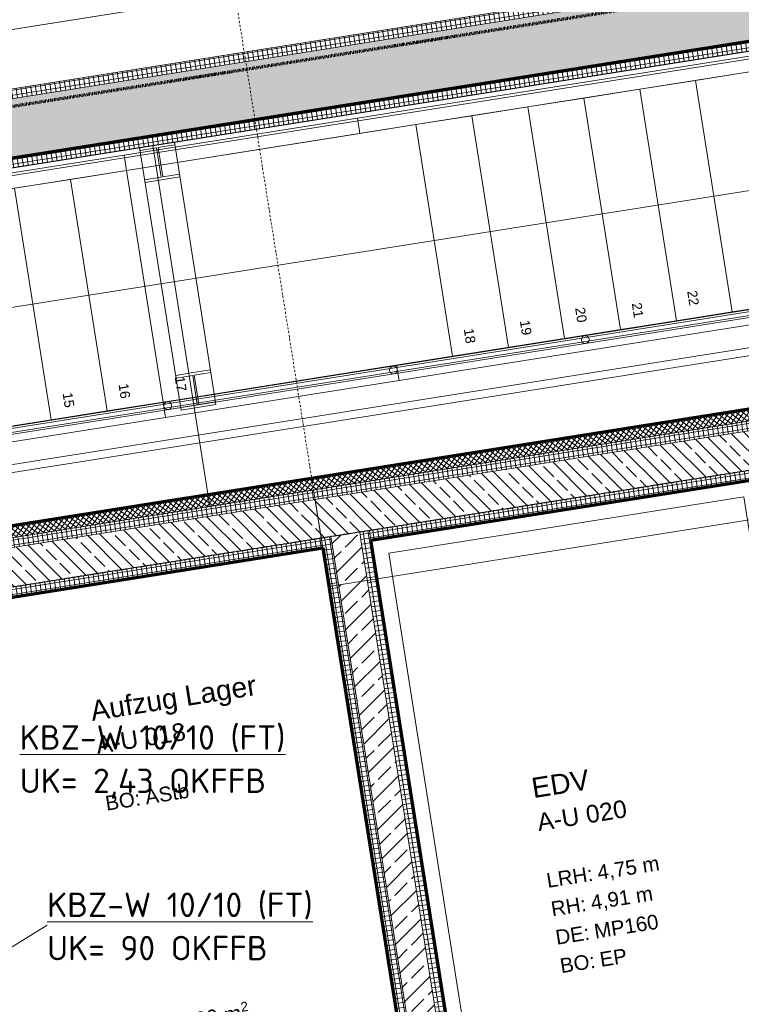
# Model space of a CAD drawing. Header units: millimetres. Extents: x 1523 to 75153, y -41886 to 10268.
# Tile 50 of 54: x 61931 to 65625, y -10443 to -5403. Entities that reach past the tile are written whole.
import ezdxf

# ---------------------------------------------------------------- set-up
doc = ezdxf.new("R2010")
doc.units = ezdxf.units.MM
for name, pattern in [('_Projekt 07 -  _  -  _  -  _  -', [7.5, 3.5, -2, 0, -2]), ('CAx_nichtHalbton', [20001.0584, 10000, -0.5292, 10000, -0.5292]), ('IMPORT-STRICHPUNKT _7_', [20, 10, -5, 0, -5]), ('Rasterlinie', [22.225, 12.7, -3.175, 3.175, -3.175])]:
    doc.linetypes.add(name, pattern=pattern)
for name, color, linetype, lineweight, true_color in [('20 A--Bodenplatte', 7, 'Continuous', 13, 0x656565), ('40 A--Treppe', 7, 'Continuous', 13, 0x656565), ('40 A--Umwehrung', 7, 'Continuous', 13, 0x656565), ('90 A--Achsraster _1_50_', 7, 'IMPORT-STRICHPUNKT _7_', 13, 0x656565), ('97 A--Etiketten _ Deckensprung', 7, 'Continuous', 13, 0x656565), ('Neubau_10 A--Fassade Tiefgarage', 7, 'Continuous', 13, 0x656565), ('Neubau_10 A--Wand außen _ Luft-_Lichtschacht', 7, 'Continuous', 13, 0x656565), ('Neubau_10 A--Wand außen _tragend_', 7, 'Continuous', 13, 0x656565), ('Neubau_10 A--Wand innen _tragend_', 7, 'Continuous', 13, 0x656565), ('Neubau_10 VSI--Wärmeschutz _veritkal_', 7, 'Continuous', 13, 0x656565), ('Neubau_20 A--Bodenplatte', 7, 'Continuous', 13, 0x656565), ('Neubau_20 A--Gründungsbelag', 7, 'Continuous', 13, 0x656565), ('Neubau_40 A--Treppe', 7, 'Continuous', 13, 0x656565), ('Neubau_40 A--Umwehrung', 7, 'Continuous', 13, 0x656565), ('Neubau_80 A--Raum', 7, 'Continuous', 13, 0x656565), ('Xref_706_5_--_ÜP_-1_000_16_Übersichtsplan UG_IFC 2025_01_13_dwg', 7, 'Continuous', 13, 0x767676), ('XX', 7, 'Continuous', 18, 0x804040)]:
    doc.layers.add(name, color=color, linetype=linetype, lineweight=lineweight, true_color=true_color)
doc.layers.add('M-EQPM-___-IDEN', color=7, linetype='Continuous', lineweight=9)
doc.layers.add('S-GRID-____-OTLN', color=7, linetype='Continuous', lineweight=9)
doc.styles.add('Arial', font='arial.ttf', dxfattribs={"height": 75})
doc.styles.add('Arial_1', font='arial.ttf', dxfattribs={"height": 49.5})
doc.styles.add('Arial_4', font='arial.ttf', dxfattribs={"height": 50})
doc.styles.add('Arial_B', font='txt', dxfattribs={"height": 103.174603})
doc.styles.add('Arial_B_1', font='txt', dxfattribs={"height": 90.277778})
doc.styles.add('ISOCPEUR', font='isocpeur.ttf', dxfattribs={"height": 125})
pattern_1 = [(185.336, (0, 0), (-2.324905, 24.891662), []), (275.336, (0, 0), (24.891662, 2.324905), [])]
pattern_2 = [(131.336, (0, 0), (90.1019, 79.25683), []), (131.336, (-45.05, -39.63), (90.1019, 79.25683), [90, -30])]
pattern_3 = [(275.336, (0, 0), (24.891662, 2.324905), []), (5.336, (0, 0), (-2.324905, 24.891662), [])]
pattern_4 = [(221.336, (0, 0), (-99.07104, 112.6274), []), (221.336, (33.02, -37.54), (-99.07104, 112.6274), []), (221.336, (66.05, -75.08), (-99.07104, 112.6274), [75, -25])]

# ---------------------------------------------------------------- blocks, each defined once
blk = doc.blocks.new('Xref_706_5_--_ÜP_-1_000_11_Übersichtsplan UG_IFC 2024_09_30_dwg_Standard-Rastermarker_7-41960560-SuD_-1UG gesamt Plot  - Blatt 2')
at = {"layer": '90 A--Achsraster _1_50_', "color": 9, "true_color": 0xcbcbcb}
blk.add_line((38626.4, 0), (93805.6, 0), dxfattribs=at)
blk = doc.blocks.new('Xref_706_5_--_ÜP_-1_000_11_Übersichtsplan UG_IFC 2024_09_30_dwg_Standard-Rastermarker_12-V5-SuD_-1UG gesamt Plot  - Blatt 2')
at = {"layer": '90 A--Achsraster _1_50_', "color": 9, "true_color": 0xcbcbcb}
blk.add_line((0, 0), (28500, 0), dxfattribs=at)
blk = doc.blocks.new('Xref_706_5_--_ÜP_-1_000_11_Übersichtsplan UG_IFC 2024_09_30_dwg_Aufzug Lager_A-U 018_6-41959600-SuD_-1UG gesamt Plot  - Blatt 2')
at = {"layer": 'Neubau_80 A--Raum', "attachment_point": 1, "rotation": 92.6681, "line_spacing_factor": 0.941778}
for s, insert, char_height, width, style in [('2', (6134.3, -27866.5), 49.5, 46.058, 'Arial_1'), (' m', (6153.8, -27984), 75, 138.65, 'Arial'), ('8,00', (6163.5, -28191.3), 75, 244.244, 'Arial')]:
    blk.add_mtext(s, dxfattribs=dict(at, insert=insert, char_height=char_height, width=width, style=style))
blk = doc.blocks.new('Xref_706_5_--_ÜP_-1_000_16_Übersichtsplan UG_IFC 2025_01_13_dwg-35469238-SuD_-1UG gesamt Plot  - Blatt 2')
at = {"layer": 'Neubau_10 A--Fassade Tiefgarage', "true_color": 0xcbcbcb}
h = blk.add_hatch(dxfattribs=at)
h.set_pattern_fill('FP_9', color=9, style=0, pattern_type=2)
h.set_pattern_definition([(320.336, (0, 0), (12.765685, 15.396015), []), (50.336, (0, 0), (-15.396015, 12.765685), [])])
h.paths.add_polyline_path([(6592, -31777.2), (5748, -22740.8), (5688.2, -22746.4), (6567.5, -32160), (6580.4, -31958.9)])
h.paths.add_polyline_path([(6644.1, -32334.1), (6592, -31777.2), (6567.5, -32160), (6584.3, -32339.7), (6634.7, -32335)])
at = {"layer": 'Neubau_10 A--Wand außen _ Luft-_Lichtschacht', "true_color": 0xcbcbcb}
h = blk.add_hatch(dxfattribs=at)
h.set_pattern_fill('FP_5', color=9, style=0, pattern_type=2)
h.set_pattern_definition(pattern_3)
h.paths.add_polyline_path([(4588.2, -34194.6), (3005.1, -17246.3), (2954.6, -17243.1), (4542.5, -34242.8), (4587.1, -34195.7)])
h = blk.add_hatch(dxfattribs=at)
h.set_pattern_fill('FP_6', color=9, style=0, pattern_type=2)
h.set_pattern_definition(pattern_4)
h.paths.add_polyline_path([(4862.5, -33905.4), (3308.2, -17265.7), (3005.1, -17246.3), (4564.3, -33939.5), (4855.9, -33912.2), (4860.6, -33907.4)])
h = blk.add_hatch(dxfattribs=at)
h.set_pattern_fill('FP_5', color=9, style=0, pattern_type=2)
h.set_pattern_definition(pattern_3)
h.paths.add_polyline_path([(4908.2, -33857.1), (3358.7, -17269), (3308.2, -17265.8), (4862.5, -33905.4), (4908.2, -33857.1)])
at = {"layer": 'Neubau_10 A--Wand außen _tragend_', "true_color": 0xcbcbcb}
h = blk.add_hatch(dxfattribs=at)
h.set_pattern_fill('FP_5', color=9, style=0, pattern_type=2)
h.set_pattern_definition(pattern_3)
h.paths.add_polyline_path([(6167, -26689), (5800.6, -22766.1), (5750.8, -22770.7), (6117.2, -26693.7)])
h = blk.add_hatch(dxfattribs=at)
h.set_pattern_fill('FP_6', color=9, style=0, pattern_type=2)
h.set_pattern_definition(pattern_4)
h.paths.add_polyline_path([(6366.1, -26670.4), (5999.7, -22747.5), (5800.6, -22766.1), (6167, -26689), (6366.1, -26670.4)])
h = blk.add_hatch(dxfattribs=at)
h.set_pattern_fill('FP_5', color=9, style=0, pattern_type=2)
h.set_pattern_definition(pattern_3)
h.paths.add_polyline_path([(6392.6, -26416.8), (6049.5, -22742.8), (5999.7, -22747.5), (6342.9, -26421.5), (6382.3, -26417.8)])
h = blk.add_hatch(dxfattribs=at)
h.set_pattern_fill('FP_5', color=9, style=0, pattern_type=2)
h.set_pattern_definition(pattern_3)
h.paths.add_polyline_path([(6609.5, -31426.7), (6167, -26689), (6117.2, -26693.7), (6559, -31423.5)])
h.paths.add_polyline_path([(6612.5, -31458.3), (6609.5, -31426.7), (6559, -31423.5), (6562.7, -31462.9)])
h = blk.add_hatch(dxfattribs=at)
h.set_pattern_fill('FP_6', color=9, style=0, pattern_type=2)
h.set_pattern_definition(pattern_4)
h.paths.add_polyline_path([(6811.6, -31439.7), (6366.1, -26670.4), (6167, -26689), (6612.5, -31458.3), (6700.7, -31450)])
h = blk.add_hatch(dxfattribs=at)
h.set_pattern_fill('FP_5', color=9, style=0, pattern_type=2)
h.set_pattern_definition(pattern_3)
h.paths.add_polyline_path([(6861.4, -31435), (6416.6, -26673.6), (6366.1, -26670.4), (6811.6, -31439.7), (6851, -31436)])
h.paths.add_polyline_path([(6416.6, -26673.6), (6415.9, -26665.8), (6366.1, -26670.4), (6415.4, -26673.6)])
at = {"layer": 'Neubau_10 A--Wand innen _tragend_', "true_color": 0xcbcbcb}
h = blk.add_hatch(dxfattribs=at)
h.set_pattern_fill('FP_3', color=9, style=0, pattern_type=2)
h.set_pattern_definition(pattern_1)
h.paths.add_polyline_path([(8886.5, -26234.1), (8881.8, -26184.3), (6392.6, -26416.8), (6397.3, -26466.6), (8878.6, -26234.9)])
h = blk.add_hatch(dxfattribs=at)
h.set_pattern_fill('FP_2', color=9, style=0, pattern_type=2)
h.set_pattern_definition(pattern_2)
h.paths.add_polyline_path([(8900.4, -26383.5), (8886.5, -26234.1), (6397.3, -26466.6), (6411.2, -26616), (8876.8, -26385.7)])
h = blk.add_hatch(dxfattribs=at)
h.set_pattern_fill('FP_3', color=9, style=0, pattern_type=2)
h.set_pattern_definition(pattern_1)
h.paths.add_polyline_path([(8905.1, -26433.3), (8900.4, -26383.5), (6411.2, -26616), (6415.9, -26665.8), (8897.2, -26434)])
h = blk.add_hatch(dxfattribs=at)
h.set_pattern_fill('FP_3', color=9, style=0, pattern_type=2)
h.set_pattern_definition(pattern_1)
h.paths.add_polyline_path([(6397.3, -26466.6), (6392.6, -26416.8), (6342.9, -26421.5), (6347.5, -26471.3), (6389.4, -26467.4)])
h = blk.add_hatch(dxfattribs=at)
h.set_pattern_fill('FP_2', color=9, style=0, pattern_type=2)
h.set_pattern_definition(pattern_2)
h.paths.add_polyline_path([(6411.2, -26616), (6397.3, -26466.6), (6347.5, -26471.3), (6361.5, -26620.6), (6387.6, -26618.2)])
h = blk.add_hatch(dxfattribs=at)
h.set_pattern_fill('FP_3', color=9, style=0, pattern_type=2)
h.set_pattern_definition(pattern_1)
h.paths.add_polyline_path([(6415.9, -26665.8), (6411.2, -26616), (6361.5, -26620.6), (6366.1, -26670.4)])
at = {"layer": '20 A--Bodenplatte', "color": 9, "true_color": 0xcbcbcb, "flags": 128}
for points in [[(6802.6, -34031.7), (4243.8, -34270.7), (4211.2, -33922.2), (2651.5, -17223.7)], [(6770.1, -33683.2), (4211.2, -33922.2), (4908.2, -33857.1), (3358.7, -17269)], [(5753.4, -17422.3), (6615, -26647.2), (6117.2, -26693.7), (6414.8, -29879.8), (6912.6, -29833.3), (7657.6, -37808.6), (3903.9, -38159.2), (3495.6, -33788.2), (4192.6, -33723.1), (4243.8, -34270.7), (4094.3, -34284.7), (4400.3, -37560.4), (7108.6, -37307.5), (6414.8, -29879.8), (6713.5, -29851.9), (6415.9, -26665.8), (6117.2, -26693.7), (5248.2, -17390)]]:
    blk.add_lwpolyline(points, dxfattribs=at)
at = {"layer": '40 A--Treppe', "color": 9, "true_color": 0xcbcbcb, "flags": 128}
for points in [[(4311.6, -27470.3), (5665.7, -27343.8), (5649, -27164.6), (4294.9, -27291)], [(5478.1, -27270.9), (5486.5, -27360.5), (5500.4, -27359.2), (5492.4, -27273.8), (5643.8, -27259.7), (5651.8, -27345.1), (5665.7, -27343.8), (5649, -27164.6), (5635, -27165.9), (5643, -27251.2), (5491.7, -27265.4), (5483.7, -27180), (5469.7, -27181.3)], [(4303.2, -27380.6), (4311.6, -27470.3), (4325.5, -27469), (4317.6, -27383.6), (4468.9, -27369.4), (4476.9, -27454.8), (4490.8, -27453.5), (4474.1, -27274.3), (4460.1, -27275.6), (4468.1, -27361), (4316.8, -27375.1), (4308.8, -27289.7), (4294.9, -27291)]]:
    blk.add_lwpolyline(points, close=True, dxfattribs=at)
at = {"layer": '40 A--Umwehrung', "color": 9, "true_color": 0xcbcbcb, "flags": 128}
for points in [[(4679.8, -17353.6), (4939.6, -20134.8), (5907.5, -30496.7), (5945.2, -30470), (4979.4, -20131), (4720.2, -17356.2)], [(4689.9, -17354.2), (4949.6, -20133.8), (5916.9, -30490)], [(5935.7, -30476.7), (4969.5, -20132), (4710.1, -17355.5)]]:
    blk.add_lwpolyline(points, dxfattribs=at)
at = {"layer": '40 A--Umwehrung', "color": 9, "true_color": 0xcbcbcb}
for centre, start, end in [((5438.1, -25256.6), 5.3363, 185.3363), ((5438.1, -25256.6), 185.3363, 5.3363), ((5530.6, -26246.3), 5.3363, 185.3363), ((5530.6, -26246.3), 185.3363, 5.3363), ((5639.4, -27411.3), 5.3363, 185.3363), ((5639.4, -27411.3), 185.3363, 5.3363)]:
    blk.add_arc(centre, 20, start, end, dxfattribs=at)
at = {"layer": '97 A--Etiketten _ Deckensprung', "color": 9, "true_color": 0xcbcbcb, "flags": 128}
blk.add_lwpolyline([(6117.2, -26693.7), (24835.7, -24945.3), (24674.6, -23220.7), (24296.3, -23256.1), (23992.5, -20003.4)], dxfattribs=at)
at = {"layer": 'Neubau_10 A--Fassade Tiefgarage', "color": 9, "true_color": 0xcbcbcb}
for p, q in [((5419.4, -22771.5), (6315.5, -32364.8)), ((6584.3, -32339.7), (5688.2, -22746.4))]:
    blk.add_line(p, q, dxfattribs=at)
at = {"layer": 'Neubau_10 A--Fassade Tiefgarage', "color": 9, "true_color": 0xcbcbcb, "flags": 128}
for points in [[(5198.2, -20833.6), (5379.6, -22775.2), (5419.4, -22771.5), (5688.2, -22746.4), (5748, -22740.8), (6644.1, -32334.1)], [(5379.6, -22775.2), (6275.7, -32368.5), (6387.3, -33563.3), (6427.1, -33559.6), (6695.9, -33534.5), (6755.7, -33528.9), (6644.1, -32334.1), (6584.3, -32339.7), (6315.5, -32364.8), (6275.7, -32368.5)]]:
    blk.add_lwpolyline(points, dxfattribs=at)
at = {"layer": 'Neubau_10 A--Wand außen _ Luft-_Lichtschacht', "color": 9, "true_color": 0xcbcbcb, "flags": 128}
for points in [[(4523.9, -34043.7), (3876.6, -34104.2), (4219.8, -37778.2), (7127.2, -37506.6), (7113.2, -37357.2), (7108.6, -37307.5), (4400.3, -37560.4), (4094.3, -34284.7), (4542.5, -34242.8), (2954.6, -17243.1)], [(3005.1, -17246.3), (4592.2, -34238.2), (6802.6, -34031.7)], [(3308.2, -17265.7), (4863, -33911.6), (6774.7, -33733)], [(3358.7, -17269), (4908.2, -33857.1), (4912.8, -33906.9)]]:
    blk.add_lwpolyline(points, dxfattribs=at)
at = {"layer": 'Neubau_10 A--Wand außen _tragend_', "color": 9, "true_color": 0xcbcbcb}
for p, q in [((5750.8, -22770.7), (6117.2, -26693.7)), ((6397.3, -26466.6), (6347.5, -26471.3)), ((6411.2, -26616), (6361.5, -26620.6))]:
    blk.add_line(p, q, dxfattribs=at)
at = {"layer": 'Neubau_10 A--Wand außen _tragend_', "color": 9, "true_color": 0xcbcbcb, "flags": 128}
for points in [[(6183.4, -24176.6), (6049.5, -22742.8), (5800.6, -22766.1), (6167, -26689), (6612.5, -31458.3)], [(6206.6, -24425.5), (6392.6, -26416.8), (6342.9, -26421.5), (5999.7, -22747.5)], [(6342.9, -26421.5), (6366.1, -26670.4), (6167, -26689)], [(6861.4, -31435), (6415.9, -26665.8), (6117.2, -26693.7), (6562.7, -31462.9)], [(6366.1, -26670.4), (6415.9, -26665.8), (6366.1, -26670.4), (6811.6, -31439.7)]]:
    blk.add_lwpolyline(points, dxfattribs=at)
at = {"layer": 'Neubau_10 A--Wand innen _tragend_', "color": 9, "true_color": 0xcbcbcb, "flags": 128}
for points in [[(6392.6, -26416.8), (8881.8, -26184.3), (10823.4, -26003), (10766.2, -25390.6), (11015.1, -25367.4), (11072.3, -25979.7), (11107.2, -26353.1), (10858.2, -26376.4), (10846.6, -26251.9), (8905.1, -26433.3), (6415.9, -26665.8)], [(6397.3, -26466.6), (10828, -26052.8), (10842, -26202.1), (6411.2, -26616)]]:
    blk.add_lwpolyline(points, dxfattribs=at)
at = {"layer": 'Neubau_10 VSI--Wärmeschutz _veritkal_', "color": 9, "true_color": 0xcbcbcb, "flags": 128}
for points in [[(10605.1, -24526.9), (10736.3, -25930.8), (10566.9, -25946.6), (10367.8, -25965.2), (9720.6, -26025.6), (9521.5, -26044.2), (6464.9, -26329.7), (6293.7, -24497.7), (7394, -24395), (7623, -24373.6), (10181.7, -24134.6), (10410.7, -24113.2), (10644.8, -24091.3), (10637.4, -24011.7)], [(10815.9, -25923.3), (10823.4, -26003), (6392.6, -26416.8), (6206.6, -24425.5), (6214.1, -24505.2)]]:
    blk.add_lwpolyline(points, dxfattribs=at)
at = {"layer": 'Neubau_20 A--Bodenplatte', "color": 9, "true_color": 0xcbcbcb, "flags": 128}
for points in [[(2651.5, -17223.7), (4192.6, -33723.1), (4491.3, -33695.2)], [(4491.3, -33695.2), (4509.9, -33894.3), (7267.9, -33636.7), (6912.6, -29833.3), (6713.5, -29851.9), (6415.9, -26665.8), (6615, -26647.2), (5753.4, -17422.3)], [(7913.2, -49147), (7868.2, -48666.1), (7789.2, -47819.7), (7672.6, -46571.1), (7971.3, -46543.2), (7688.5, -43516.4), (7389.8, -43544.3), (6809.9, -37335.4), (7108.6, -37307.5), (6516.7, -30970.6), (6437.6, -30124.3), (5248.2, -17390)]]:
    blk.add_lwpolyline(points, dxfattribs=at)
blk.add_lwpolyline([(9202.7, -29619.4), (6713.5, -29851.9), (6415.9, -26665.8), (8905.1, -26433.3)], close=True, dxfattribs=at)
at = {"layer": 'Neubau_20 A--Gründungsbelag', "color": 9, "true_color": 0xcbcbcb, "flags": 128}
for points in [[(6206.6, -24425.5), (6392.6, -26416.8), (10823.4, -26003), (10766.2, -25390.6), (11015.1, -25367.4), (11107.2, -26353.1), (10858.2, -26376.4), (10846.6, -26251.9), (9154, -26410), (9451.6, -29596.1), (11144.2, -29438), (10975.4, -27630.9), (11224.3, -27607.6), (11619.6, -31839.2), (11370.7, -31862.5), (11167.5, -29686.9), (8877.4, -29900.9), (7284.4, -30049.7), (6736.8, -30100.8), (7068.8, -33655.3)], [(4734.2, -31995.2), (4305.3, -27402.7), (6167.2, -27228.8), (5742.9, -22686.1), (4779.4, -21887.2), (4630, -21901.2), (4616.1, -21751.8), (4765.4, -21737.9), (4779.4, -21887.2), (4765.4, -21737.9), (5564.3, -20774.4)], [(5643.3, -32749), (5657.2, -32898.3), (4903.6, -33807.2), (4734.2, -31995.2), (5643.3, -32749), (5792.6, -32735), (6591.5, -31771.6), (6167.2, -27228.8), (4305.3, -27402.7), (3876.3, -22810.2)]]:
    blk.add_lwpolyline(points, dxfattribs=at)
at = {"layer": 'Neubau_40 A--Treppe', "color": 9, "true_color": 0xcbcbcb}
for p, q in [((5479.3, -25939.7), (5452.3, -25651)), ((4231.8, -26347.5), (4344.4, -27552.3)), ((5699.7, -28299.5), (5672.8, -28010.7))]:
    blk.add_line(p, q, dxfattribs=at)
at = {"layer": 'Neubau_40 A--Treppe', "color": 9, "true_color": 0xcbcbcb, "flags": 128}
for points in [[(5302, -30492.7), (4310.9, -19882.1), (4071.1, -17314.6)], [(4451, -27833.6), (4424, -27544.8), (4311.5, -26340.1), (4284.5, -26051.3), (3853, -21431.4), (3740.5, -20226.7), (3660.8, -20234.1), (3773.3, -21438.9), (3853, -21431.4), (3880, -21720.2), (5074.8, -21608.6), (5047.8, -21319.8), (3853, -21431.4), (3713.5, -19937.9), (4908.3, -19826.3), (4881.3, -19537.6)], [(5585.9, -26221), (5559, -25932.3), (5127.4, -21312.4), (5047.8, -21319.8), (5479.3, -25939.7), (5506.3, -26228.5)], [(3773.3, -21438.9), (4204.9, -26058.8), (4231.8, -26347.5), (4311.5, -26340.1)], [(5344.5, -24496), (5317.5, -24207.3), (4122.7, -24318.9), (4149.7, -24607.6)], [(5371.4, -24784.8), (5344.5, -24496), (4149.7, -24607.6), (4176.6, -24896.4)], [(5398.4, -25073.5), (5371.4, -24784.8), (4176.6, -24896.4), (4203.6, -25185.1)], [(4230.6, -25473.8), (4203.6, -25185.1), (5398.4, -25073.5), (5425.4, -25362.2), (4230.6, -25473.8), (4257.5, -25762.6)], [(5425.4, -25362.2), (5452.3, -25651), (4257.5, -25762.6), (4284.5, -26051.3)], [(5698.5, -27425.8), (5585.9, -26221), (5506.3, -26228.5), (5618.8, -27433.2), (5645.8, -27722)], [(5942.5, -30038.6), (5698.5, -27425.8), (5618.8, -27433.2), (5867.2, -30092), (5861.6, -30031.9)], [(5019.4, -30693.1), (4720.7, -30721), (4736.8, -30893.5), (4424, -27544.8), (4344.4, -27552.3), (4661.4, -30946.9)], [(4478, -28122.3), (4451, -27833.6), (5645.8, -27722), (5672.8, -28010.7), (4478, -28122.3), (4504.9, -28411.1)]]:
    blk.add_lwpolyline(points, dxfattribs=at)
blk.add_lwpolyline([(4424, -27544.8), (5618.8, -27433.2), (5479.3, -25939.7), (4284.5, -26051.3)], close=True, dxfattribs=at)
at = {"layer": 'Neubau_40 A--Umwehrung', "color": 9, "true_color": 0xcbcbcb, "flags": 128}
blk.add_lwpolyline([(3634.6, -20222.5), (3747.5, -21431.2), (4206.9, -26349.3), (4318.5, -27544.6), (4601.6, -30575.4), (4639.3, -30548.7), (4358.4, -27540.9), (4246.7, -26345.6), (3787.3, -21427.5), (3674.4, -20218.7), (3399.2, -17271.6)], dxfattribs=at)
for name, p, rotation in [('Xref_706_5_--_ÜP_-1_000_11_Übersichtsplan UG_IFC 2024_09_30_dwg_Standard-Rastermarker_7-41960560-SuD_-1UG gesamt Plot  - Blatt 2', (14224.8, -110805.2), 95.33628353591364), ('Xref_706_5_--_ÜP_-1_000_11_Übersichtsplan UG_IFC 2024_09_30_dwg_Standard-Rastermarker_12-V5-SuD_-1UG gesamt Plot  - Blatt 2', (27502.2, -24696.2), 185.3362835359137), ('Xref_706_5_--_ÜP_-1_000_11_Übersichtsplan UG_IFC 2024_09_30_dwg_Aufzug Lager_A-U 018_6-41959600-SuD_-1UG gesamt Plot  - Blatt 2', (1285.5, 313.2), 2.668141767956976)]:
    blk.add_blockref(name, p, dxfattribs=dict(rotation=rotation))
at = {"layer": 'Neubau_40 A--Treppe', "char_height": 50, "width": 93.047, "attachment_point": 1, "rotation": 5.3363, "line_spacing_factor": 0.941778, "style": 'Arial_4'}
for s, insert in [('22', (5219.7, -24670.3)), ('21', (5263.6, -24957.4)), ('20', (5269.3, -25248.2)), ('19', (5316.2, -25534.9)), ('18', (5340.2, -25824.2)), ('17', (5490.8, -27316.5)), ('16', (5508.5, -27606.3)), ('15', (5536.3, -27894.8))]:
    blk.add_mtext(s, dxfattribs=dict(at, insert=insert))
at = {"layer": 'Neubau_80 A--Raum', "attachment_point": 1, "rotation": 95.3363, "line_spacing_factor": 0.941778}
for s, insert, char_height, width, style in [('4,75 m', (8127.4, -25372.4), 75, 382.894, 'Arial'), ('MP160', (8426.6, -25407.6), 75, 396.667, 'Arial'), ('4,91 m', (8279.4, -25415.7), 75, 382.894, 'Arial'), ('A-U 020', (7843.6, -25663.4), 90.28, 543.112, 'Arial_B_1'), ('EP', (8572.7, -25388.2), 75, 167.114, 'Arial'), ('EDV', (7660.7, -25681), 103.17, 344.017, 'Arial_B'), ('LRH:', (8151.8, -25634.2), 75, 284.645, 'Arial'), ('DE:', (8445.2, -25606.8), 75, 208.434, 'Arial'), ('BO:', (8591.9, -25593.1), 75, 215.779, 'Arial'), ('RH:', (8298.5, -25620.5), 75, 214.861, 'Arial'), ('Aufzug Lager', (7122, -27909.8), 103.175, 1070.003, 'Arial_B'), ('A-U 018', (7305, -27892.3), 90.28, 543.112, 'Arial_B_1'), ('AStb', (7594, -27658.2), 75, 271.79, 'Arial'), ('BO:', (7613.2, -27863), 75, 215.779, 'Arial')]:
    blk.add_mtext(s, dxfattribs=dict(at, insert=insert, char_height=char_height, width=width, style=style))

msp = doc.modelspace()

# ---------------------------------------------------------------- linework, layer by layer
at = {"layer": 'M-EQPM-___-IDEN'}
msp.add_line((60690.234, -10890.84), (62070.985, -10037.613), dxfattribs=at)
at = {"layer": 'S-GRID-____-OTLN', "linetype": 'Rasterlinie', "lineweight": 25}
msp.add_line((73944.576, -6399.075), (16884.88, -15436.443), dxfattribs=at)
at = {"layer": 'XX', "color": 163, "linetype": '_Projekt 07 -  _  -  _  -  _  -', "lineweight": 70, "true_color": 0x8080c0}
msp.add_line((72664.654, -4141.504), (55964.684, -6786.52), dxfattribs=at)
at = {"layer": 'XX', "color": 7, "linetype": 'CAx_nichtHalbton', "lineweight": 70, "true_color": 0xffffff}
for p, q in [((56201.583, -7012.239), (72664.654, -4404.745)), ((72664.654, -6287.93), (56492.551, -8849.34)), ((63729.362, -8067.629), (65704.738, -7754.76)), ((60321.837, -8607.328), (63482.44, -8106.738)), ((63482.44, -8106.738), (63868.156, -10542.057)), ((64425.496, -12462.847), (63729.362, -8067.629))]:
    msp.add_line(p, q, dxfattribs=at)

# ---------------------------------------------------------------- block references
at = {"layer": 'Xref_706_5_--_ÜP_-1_000_16_Übersichtsplan UG_IFC 2025_01_13_dwg', "color": 9, "true_color": 0xcbcbcb, "rotation": 273.6637164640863}
msp.add_blockref('Xref_706_5_--_ÜP_-1_000_16_Übersichtsplan UG_IFC 2025_01_13_dwg-35469238-SuD_-1UG gesamt Plot  - Blatt 2', (89683.72, 0), dxfattribs=at)

# ---------------------------------------------------------------- texts
at = {"layer": 'M-EQPM-___-IDEN', "color": 30, "true_color": 0xff8000, "char_height": 125, "attachment_point": 1, "style": 'ISOCPEUR'}
for s, insert, width in [('\\LKBZ-W 10/10 (FT)', (61930.951, -9014.818), 1647.46781), ('UK= 2,43 OKFFB', (61930.951, -9236.457), 1499.15562), ('\\LKBZ-W 10/10 (FT)', (62070.985, -9871.117), 1647.46781), ('UK= 90 OKFFB', (62070.985, -10092.755), 1326.79281)]:
    msp.add_mtext(s, dxfattribs=dict(at, insert=insert, width=width))

doc.saveas('drawing.dxf')
